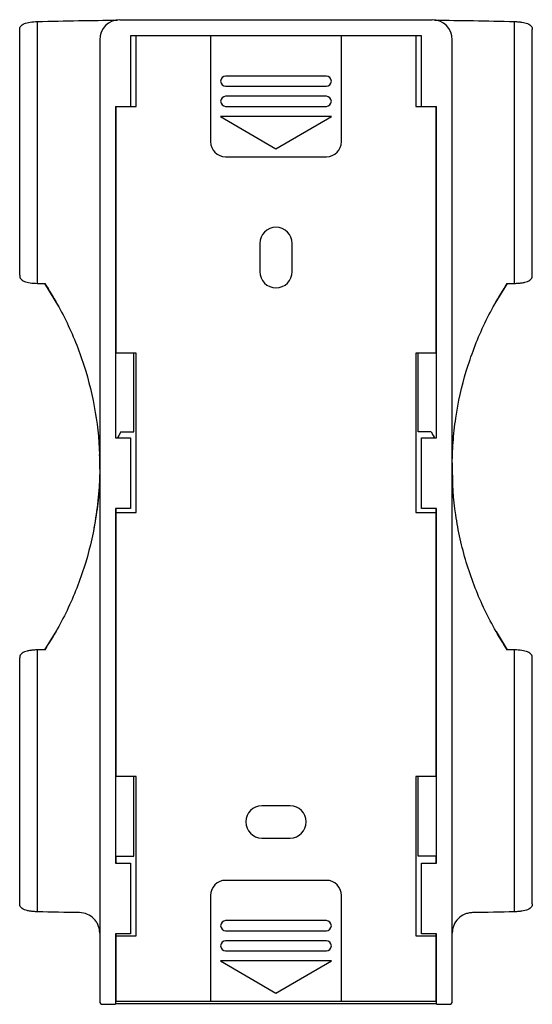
# Model space of a CAD drawing. Header units: millimetres. Extents: x -25.5 to 25.5, y 0 to 97.7.
import ezdxf

# ---------------------------------------------------------------- set-up
doc = ezdxf.new("R2010")
doc.units = ezdxf.units.MM

msp = doc.modelspace()

# ---------------------------------------------------------------- linework, layer by layer
at = {"color": 7, "linetype": 'Continuous', "lineweight": 25}
for p, q in [((-15.5, 97.7), (15.5, 97.7)), ((-23.685, 71.534), (-23.685, 97.516)), ((23.685, 71.534), (23.685, 97.516)), ((-25.45, 72.336), (-25.45, 96.714)), ((-14.45, 96.1), (-14.45, 89.1)), ((14.45, 96.1), (-14.45, 96.1)), ((-13.9, 89.1), (-13.9, 96.1)), ((-6.5, 96.1), (-6.5, 85.6)), ((6.5, 85.6), (6.5, 96.1)), ((13.9, 96.1), (13.9, 89.1)), ((14.45, 89.1), (14.45, 96.1)), ((25.45, 72.336), (25.45, 96.714)), ((-17.5, 95.7), (-17.5, 0.3)), ((17.5, 0.3), (17.5, 95.7)), ((5, 92.1), (-5, 92.1)), ((-5, 91.1), (5, 91.1)), ((5, 90.1), (-5, 90.1)), ((-15.95, 89.1), (-13.9, 89.1)), ((-15.95, 89.1), (-15.95, 56.2)), ((-15.9, 89.1), (-15.9, 64.6)), ((-5, 89.1), (5, 89.1)), ((13.9, 89.1), (15.95, 89.1)), ((15.9, 64.6), (15.9, 89.1)), ((15.95, 56.2), (15.95, 89.1)), ((-5.5, 88.1), (0, 84.9)), ((5.5, 88.1), (-5.5, 88.1)), ((0, 84.9), (5.5, 88.1)), ((-5, 84.1), (5, 84.1)), ((-1.6, 75.5), (-1.6, 72.7)), ((1.6, 72.7), (1.6, 75.5)), ((-22.978, 71.516), (-21.61, 69.255)), ((21.75, 69.523), (22.976, 71.516)), ((-13.9, 64.6), (-15.9, 64.6)), ((-14.1, 56.8), (-14.1, 64.6)), ((-13.9, 48.8), (-13.9, 64.6)), ((15.9, 64.6), (13.9, 64.6)), ((13.9, 64.6), (13.9, 48.8)), ((14.1, 56.8), (14.1, 64.6)), ((-15.4, 56.8), (-15.607, 56.442)), ((-15.4, 56.8), (-14.1, 56.8)), ((15.4, 56.8), (14.1, 56.8)), ((15.4, 56.8), (15.607, 56.442)), ((-15.95, 56.2), (-14.45, 56.2)), ((-14.45, 56.2), (-14.45, 49.2)), ((14.45, 56.2), (15.95, 56.2)), ((14.45, 49.2), (14.45, 56.2)), ((17.567, 51.332), (17.511, 53.721)), ((-14.45, 49.2), (-15.95, 49.2)), ((-15.95, 49.2), (-15.95, 14)), ((-15.9, 49.2), (-15.9, 22.6)), ((15.95, 49.2), (14.45, 49.2)), ((15.9, 22.6), (15.9, 49.2)), ((15.95, 14), (15.95, 49.2)), ((-15.9, 48.8), (-13.9, 48.8)), ((13.9, 48.8), (15.9, 48.8)), ((-21.81, 37.079), (-22.976, 35.184)), ((22.978, 35.184), (21.878, 37.001)), ((-25.45, 9.986), (-25.45, 34.364)), ((-23.685, 9.184), (-23.685, 35.166)), ((23.685, 9.184), (23.685, 35.166)), ((25.45, 9.986), (25.45, 34.364)), ((-13.9, 22.6), (-15.9, 22.6)), ((-14.1, 14.7), (-14.1, 22.6)), ((-13.9, 6.8), (-13.9, 22.6)), ((15.9, 22.6), (13.9, 22.6)), ((13.9, 22.6), (13.9, 6.8)), ((14.1, 14.7), (14.1, 22.6)), ((1.4, 19.7), (-1.4, 19.7)), ((-1.4, 16.5), (1.4, 16.5)), ((-15.9, 14.7), (-14.1, 14.7)), ((-15.9, 14.7), (-15.9, 14)), ((15.9, 14.7), (14.1, 14.7)), ((15.9, 14), (15.9, 14.7)), ((-15.95, 14), (-14.45, 14)), ((-14.45, 14), (-14.45, 7)), ((14.45, 14), (15.95, 14)), ((14.45, 7), (14.45, 14)), ((5, 12.3), (-5, 12.3)), ((-6.5, 10.8), (-6.5, 0.3)), ((6.5, 0.3), (6.5, 10.8)), ((5, 8.3), (-5, 8.3)), ((-15.95, 7), (-15.95, 0)), ((-14.45, 7), (-15.95, 7)), ((-15.9, 7), (-15.9, 0.3)), ((-5, 7.3), (5, 7.3)), ((15.95, 7), (14.45, 7)), ((15.9, 0.3), (15.9, 7)), ((15.95, 0), (15.95, 7)), ((-15.9, 6.8), (-13.9, 6.8)), ((5, 6.3), (-5, 6.3)), ((13.9, 6.8), (15.9, 6.8)), ((-5, 5.3), (5, 5.3)), ((-5.5, 4.3), (0, 1.1)), ((5.5, 4.3), (-5.5, 4.3)), ((0, 1.1), (5.5, 4.3)), ((-17.2, 0), (-15.95, 0)), ((-15.95, 0.095), (15.95, 0.095)), ((-15.9, 0.3), (15.9, 0.3)), ((15.95, 0), (17.2, 0))]:
    msp.add_line(p, q, dxfattribs=at)
at = {"color": 7, "linetype": 'Continuous', "lineweight": 25, "flags": 128}
for points in [[(-15.607, 56.442), (-15.69, 56.273), (-15.718, 56.2)], [(15.607, 56.442), (15.69, 56.273), (15.718, 56.2)]]:
    msp.add_lwpolyline(points, dxfattribs=at)
at = {"color": 7, "linetype": 'Continuous', "lineweight": 25}
for centre, radius, start, end in [((-15.5, 95.7), 2, 90, 180), ((15.5, 95.7), 2, 0, 90), ((-5, 91.6), 0.5, 90, 270), ((5, 91.6), 0.5, 270, 90), ((-5, 89.6), 0.5, 90, 270), ((5, 89.6), 0.5, 270, 90), ((-5, 85.6), 1.5, 180, 270), ((5, 85.6), 1.5, 270, 0), ((0, 75.5), 1.6, 0, 180), ((0, 72.7), 1.6, 180, 0), ((-1.4, 18.1), 1.6, 90, 270), ((1.4, 18.1), 1.6, 270, 90), ((-5, 10.8), 1.5, 90, 180), ((5, 10.8), 1.5, 0, 90), ((-5, 7.8), 0.5, 90, 270), ((5, 7.8), 0.5, 270, 90), ((-5, 5.8), 0.5, 90, 270), ((5, 5.8), 0.5, 270, 90), ((-17.2, 0.3), 0.3, 180, 270), ((17.2, 0.3), 0.3, 270, 0)]:
    msp.add_arc(centre, radius, start, end, dxfattribs=at)
for points, knots in [([(-25.45, 96.714), (-25.45, 96.845), (-25.415, 96.961), (-25.258, 97.165), (-25.142, 97.246), (-24.823, 97.378), (-24.629, 97.425), (-24.184, 97.49), (-23.94, 97.509), (-23.685, 97.516)], [0, 0, 0, 0, 0.25, 0.25, 0.5, 0.5, 0.75, 0.75, 1, 1, 1, 1]), ([(-23.685, 97.516), (-22.323, 97.548), (-19.68, 97.612), (-17.029, 97.639), (-15.743, 97.652)], [0, 0, 0, 0, 0.515181, 1, 1, 1, 1]), ([(15.745, 97.651), (17.029, 97.639), (19.68, 97.612), (22.323, 97.548), (23.685, 97.516)], [0, 0, 0, 0, 0.484485, 1, 1, 1, 1]), ([(23.685, 97.516), (23.811, 97.512), (23.937, 97.506), (24.178, 97.487), (24.293, 97.474), (24.627, 97.425), (24.822, 97.379), (25.06, 97.28), (25.129, 97.243), (25.248, 97.16), (25.297, 97.114), (25.414, 96.962), (25.45, 96.845), (25.45, 96.714)], [0, 0, 0, 0, 0.125, 0.125, 0.25, 0.25, 0.5, 0.5, 0.625, 0.625, 0.75, 0.75, 1, 1, 1, 1]), ([(-25.45, 72.336), (-25.45, 72.205), (-25.415, 72.089), (-25.258, 71.885), (-25.142, 71.804), (-24.823, 71.672), (-24.629, 71.625), (-24.184, 71.56), (-23.94, 71.541), (-23.685, 71.534)], [0, 0, 0, 0, 0.25, 0.25, 0.5, 0.5, 0.75, 0.75, 1, 1, 1, 1]), ([(23.685, 71.534), (23.812, 71.538), (23.936, 71.544), (24.176, 71.563), (24.294, 71.576), (24.516, 71.608), (24.619, 71.628), (24.812, 71.676), (24.902, 71.704), (25.138, 71.802), (25.258, 71.886), (25.413, 72.087), (25.45, 72.205), (25.45, 72.336)], [0, 0, 0, 0, 0.125, 0.125, 0.25, 0.25, 0.375, 0.375, 0.5, 0.5, 0.75, 0.75, 1, 1, 1, 1]), ([(-22.965, 71.515), (-22.08, 70.178), (-21.299, 68.786), (-20.28, 66.616), (-19.967, 65.879), (-19.391, 64.377), (-19.129, 63.609), (-18.431, 61.29), (-18.084, 59.726), (-17.618, 56.564), (-17.5, 54.966), (-17.5, 53.35)], [0, 0, 0, 0, 0.25, 0.25, 0.375, 0.375, 0.5, 0.5, 0.75, 0.75, 1, 1, 1, 1]), ([(17.5, 53.35), (17.5, 54.149), (17.529, 54.95), (17.646, 56.554), (17.735, 57.361), (18.088, 59.751), (18.437, 61.311), (19.357, 64.366), (19.927, 65.861), (20.955, 68.054), (21.324, 68.772), (22.109, 70.169), (22.525, 70.851), (22.965, 71.515)], [0, 0, 0, 0, 0.125, 0.125, 0.25, 0.25, 0.5, 0.5, 0.75, 0.75, 0.875, 0.875, 1, 1, 1, 1]), ([(-17.549, 54.567), (-17.527, 53.953), (-17.472, 52.417), (-17.634, 49.963), (-17.928, 48.147), (-18.074, 47.242)], [0, 0, 0, 0, 0.250115, 0.626451, 1, 1, 1, 1]), ([(-17.5, 53.35), (-17.5, 52.542), (-17.53, 51.732), (-17.648, 50.129), (-17.736, 49.333), (-18.086, 46.961), (-18.434, 45.402), (-19.127, 43.095), (-19.389, 42.33), (-19.967, 40.821), (-20.282, 40.081), (-21.302, 37.907), (-22.084, 36.517), (-22.965, 35.185)], [0, 0, 0, 0, 0.125, 0.125, 0.25, 0.25, 0.5, 0.5, 0.625, 0.625, 0.75, 0.75, 1, 1, 1, 1]), ([(22.965, 35.185), (22.521, 35.856), (22.099, 36.548), (21.313, 37.95), (20.947, 38.662), (19.931, 40.831), (19.36, 42.322), (18.667, 44.626), (18.463, 45.406), (18.111, 46.986), (17.965, 47.778), (17.616, 50.158), (17.5, 51.751), (17.5, 53.35)], [0, 0, 0, 0, 0.125, 0.125, 0.25, 0.25, 0.5, 0.5, 0.625, 0.625, 0.75, 0.75, 1, 1, 1, 1]), ([(-23.685, 35.166), (-23.812, 35.162), (-23.936, 35.156), (-24.176, 35.137), (-24.294, 35.124), (-24.516, 35.092), (-24.619, 35.072), (-24.812, 35.024), (-24.902, 34.996), (-25.138, 34.898), (-25.258, 34.814), (-25.413, 34.613), (-25.45, 34.495), (-25.45, 34.364)], [0, 0, 0, 0, 0.125, 0.125, 0.25, 0.25, 0.375, 0.375, 0.5, 0.5, 0.75, 0.75, 1, 1, 1, 1]), ([(25.45, 34.364), (25.45, 34.495), (25.415, 34.611), (25.258, 34.815), (25.142, 34.896), (24.823, 35.028), (24.629, 35.075), (24.184, 35.14), (23.94, 35.159), (23.685, 35.166)], [0, 0, 0, 0, 0.25, 0.25, 0.5, 0.5, 0.75, 0.75, 1, 1, 1, 1]), ([(-23.685, 9.184), (-23.812, 9.188), (-23.936, 9.194), (-24.176, 9.213), (-24.294, 9.226), (-24.516, 9.258), (-24.619, 9.278), (-24.812, 9.326), (-24.902, 9.354), (-25.138, 9.452), (-25.258, 9.536), (-25.413, 9.737), (-25.45, 9.855), (-25.45, 9.986)], [0, 0, 0, 0, 0.125, 0.125, 0.25, 0.25, 0.375, 0.375, 0.5, 0.5, 0.75, 0.75, 1, 1, 1, 1]), ([(25.45, 9.986), (25.45, 9.855), (25.415, 9.739), (25.258, 9.535), (25.142, 9.454), (24.823, 9.322), (24.629, 9.275), (24.295, 9.226), (24.179, 9.213), (23.938, 9.194), (23.811, 9.188), (23.685, 9.184)], [0, 0, 0, 0, 0.25, 0.25, 0.5, 0.5, 0.75, 0.75, 0.875, 0.875, 1, 1, 1, 1]), ([(-17.5, 7.051), (-17.5, 7.184), (-17.513, 7.315), (-17.564, 7.574), (-17.603, 7.703), (-17.703, 7.947), (-17.764, 8.063), (-17.91, 8.284), (-17.994, 8.388), (-18.27, 8.67), (-18.492, 8.823), (-18.973, 9.032), (-19.236, 9.09), (-19.5, 9.094)], [0, 0, 0, 0, 0.125, 0.125, 0.25, 0.25, 0.375, 0.375, 0.5, 0.5, 0.75, 0.75, 1, 1, 1, 1]), ([(19.5, 9.094), (19.368, 9.092), (19.238, 9.077), (18.981, 9.021), (18.854, 8.98), (18.492, 8.824), (18.27, 8.67), (17.902, 8.295), (17.753, 8.069), (17.603, 7.704), (17.564, 7.575), (17.513, 7.316), (17.5, 7.184), (17.5, 7.051)], [0, 0, 0, 0, 0.125, 0.125, 0.25, 0.25, 0.5, 0.5, 0.75, 0.75, 0.875, 0.875, 1, 1, 1, 1])]:
    msp.add_open_spline(points, degree=3, knots=knots, dxfattribs=at)
for points in [[(-23.685, 71.534), (-23.445, 71.528), (-23.205, 71.521), (-22.965, 71.515)], [(22.965, 71.515), (23.205, 71.521), (23.445, 71.528), (23.685, 71.534)], [(-22.965, 35.185), (-23.205, 35.179), (-23.445, 35.172), (-23.685, 35.166)], [(23.685, 35.166), (23.445, 35.172), (23.205, 35.179), (22.965, 35.185)], [(-19.5, 9.094), (-20.897, 9.117), (-22.292, 9.146), (-23.685, 9.184)], [(23.685, 9.184), (22.292, 9.146), (20.897, 9.117), (19.5, 9.094)]]:
    msp.add_open_spline(points, degree=3, dxfattribs=at)

doc.saveas('drawing.dxf')
